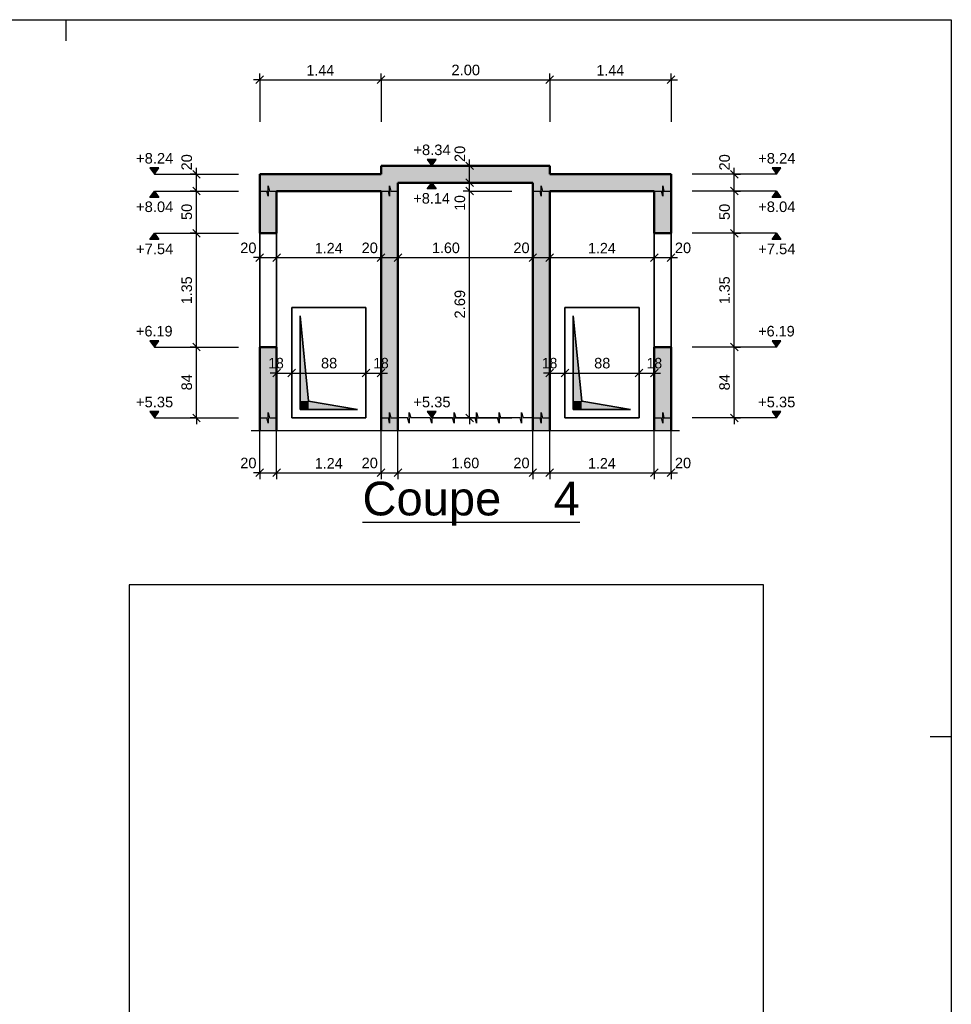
# Model space of a CAD drawing. Header units: centimetres. Extents: x 0 to 47000, y -23350 to 0.
# Tile 7 of 7: x 35949 to 47000, y -11675 to 0. Entities that reach past the tile are written whole.
import ezdxf

# ---------------------------------------------------------------- set-up
doc = ezdxf.new("R2010")
doc.units = ezdxf.units.CM
doc.header["$LTSCALE"] = 100
doc.header["$XCLIPFRAME"] = 2
doc.linetypes.add('AUSGEZOGEN', pattern=[0])
for name, color, linetype, lineweight in [('Béton coupé', 117, 'AUSGEZOGEN', 50), ('Béton en vue', 117, 'AUSGEZOGEN', 35), ('Cotations coupes', 7, 'AUSGEZOGEN', 25), ('Joints de bétonnage', 7, 'AUSGEZOGEN', 25), ('Limite de coupe', 7, 'AUSGEZOGEN', 25), ('Standard', 7, 'AUSGEZOGEN', 13), ('Surface hachurée', 7, 'AUSGEZOGEN', 25), ('Symboles réservations', 117, 'AUSGEZOGEN', 35), ('Texte coupe', 7, 'AUSGEZOGEN', 25)]:
    doc.layers.add(name, color=color, linetype=linetype, lineweight=lineweight)
doc.styles.add('ARIAL', font='arial.ttf')
picture_1 = doc.add_image_def('image1.bmp', size_in_pixel=(1106, 1159))

msp = doc.modelspace()

# ---------------------------------------------------------------- hatches: boundary and pattern name
at = {"layer": 'Cotations coupes', "linetype": 'AUSGEZOGEN', "lineweight": 25, "transparency": 33554687}
for points in [[(40888, -1657), (40783, -1657), (40836, -1732)], [(37598, -1757), (37493, -1757), (37546, -1832)], [(44978, -1757), (44873, -1757), (44926, -1832)], [(37598, -3807), (37493, -3807), (37546, -3882)], [(44978, -3807), (44873, -3807), (44926, -3882)], [(37598, -4647), (37493, -4647), (37546, -4722)], [(40888, -4647), (40783, -4647), (40836, -4722)], [(44978, -4647), (44873, -4647), (44926, -4722)]]:
    msp.add_hatch(color=7, dxfattribs=at).paths.add_polyline_path(points)
for points in [[(40888, -2007), (40783, -2007), (40836, -1932)], [(37598, -2107), (37493, -2107), (37546, -2032)], [(44978, -2107), (44873, -2107), (44926, -2032)], [(37598, -2607), (37493, -2607), (37546, -2532)], [(44978, -2607), (44873, -2607), (44926, -2532)]]:
    msp.add_hatch(color=7, dxfattribs=at).paths.add_polyline_path(points, flags=16)
at = {"layer": 'Surface hachurée', "linetype": 'AUSGEZOGEN', "lineweight": 25, "transparency": 33554687}
for points in [[(40236, -1732), (40236, -1832), (40436, -1832), (40436, -1932), (42036, -1932), (42036, -1832), (42236, -1832), (42236, -1732)], [(38796, -1832), (38796, -2032), (40436, -2032), (40436, -1832)], [(42036, -1832), (42036, -2032), (43676, -2032), (43676, -1832)], [(38796, -2532), (38996, -2532), (38996, -2032), (38796, -2032)], [(40236, -4722), (40436, -4722), (40436, -2032), (40236, -2032)], [(42036, -4722), (42236, -4722), (42236, -2032), (42036, -2032)], [(43476, -2532), (43676, -2532), (43676, -2032), (43476, -2032)], [(38796, -4722), (38996, -4722), (38996, -3882), (38796, -3882)], [(43476, -4722), (43676, -4722), (43676, -3882), (43476, -3882)], [(38796, -4872), (38996, -4872), (38996, -4722), (38796, -4722)], [(40236, -4872), (40436, -4872), (40436, -4722), (40236, -4722)], [(42036, -4872), (42236, -4872), (42236, -4722), (42036, -4722)], [(43476, -4872), (43676, -4872), (43676, -4722), (43476, -4722)]]:
    msp.add_hatch(color=91, dxfattribs=at).paths.add_polyline_path(points)
at = {"layer": 'Symboles réservations', "linetype": 'AUSGEZOGEN', "lineweight": 35, "transparency": 33554687}
for points in [[(39276, -3512), (39276, -4522), (39376, -4522)], [(42516, -3512), (42516, -4522), (42616, -4522)], [(39376, -4522), (39276, -4522), (39276, -4622), (39376, -4622)], [(39376, -4522), (39376, -4622), (39956, -4622)], [(42616, -4522), (42516, -4522), (42516, -4622), (42616, -4622)], [(42616, -4522), (42616, -4622), (43196, -4622)]]:
    msp.add_hatch(color=7, dxfattribs=at).paths.add_polyline_path(points)

# ---------------------------------------------------------------- linework, layer by layer
at = {"layer": 'Béton coupé', "color": 7, "linetype": 'AUSGEZOGEN', "lineweight": 50, "transparency": 33554687}
for p, q in [((42236, -1732), (40236, -1732)), ((40236, -1732), (40236, -1832)), ((42236, -1832), (42236, -1732)), ((40236, -1832), (38796, -1832)), ((38796, -1832), (38796, -2032)), ((43676, -1832), (42236, -1832)), ((43676, -2032), (43676, -1832)), ((40436, -1932), (42036, -1932)), ((40436, -4872), (40436, -1932)), ((42036, -1932), (42036, -4872)), ((38796, -2032), (38796, -2532)), ((38996, -2532), (38996, -2032)), ((38996, -2032), (40236, -2032)), ((40236, -2032), (40236, -4872)), ((42236, -2032), (43476, -2032)), ((42236, -4872), (42236, -2032)), ((43476, -2032), (43476, -2532)), ((43676, -2532), (43676, -2032)), ((38796, -2532), (38996, -2532)), ((43476, -2532), (43676, -2532)), ((38996, -3882), (38796, -3882)), ((38796, -3882), (38796, -4872)), ((38996, -4872), (38996, -3882)), ((43676, -3882), (43476, -3882)), ((43476, -3882), (43476, -4872)), ((43676, -4872), (43676, -3882))]:
    msp.add_line(p, q, dxfattribs=at)
at = {"layer": 'Béton en vue', "color": 7, "linetype": 'AUSGEZOGEN', "lineweight": 35, "transparency": 33554687}
for p, q in [((38796, -2532), (38796, -3882)), ((38996, -3882), (38996, -2532)), ((43476, -2532), (43476, -3882)), ((43676, -3882), (43676, -2532)), ((39176, -3412), (40056, -3412)), ((39176, -4722), (39176, -3412)), ((40056, -3412), (40056, -4722)), ((42416, -3412), (43296, -3412)), ((42416, -4722), (42416, -3412)), ((43296, -3412), (43296, -4722)), ((40056, -4722), (39176, -4722)), ((43296, -4722), (42416, -4722))]:
    msp.add_line(p, q, dxfattribs=at)
at = {"layer": 'Cotations coupes', "color": 7, "linetype": 'AUSGEZOGEN', "lineweight": 25, "transparency": 33554687}
for p, q in [((38751, -757), (38841, -667)), ((38796, -712), (38796, -637)), ((40191, -757), (40281, -667)), ((40236, -712), (40236, -637)), ((42191, -757), (42281, -667)), ((42236, -712), (42236, -637)), ((43631, -757), (43721, -667)), ((43676, -712), (43676, -637)), ((38796, -712), (38721, -712)), ((38796, -712), (38796, -787)), ((38796, -712), (38796, -1212)), ((38796, -712), (40236, -712)), ((40236, -712), (40236, -787)), ((40236, -712), (40236, -1212)), ((40236, -712), (42236, -712)), ((42236, -712), (42236, -787)), ((42236, -712), (42236, -1212)), ((42236, -712), (43676, -712)), ((43676, -712), (43676, -787)), ((43676, -712), (43676, -1212)), ((43676, -712), (43751, -712)), ((40888, -1657), (40783, -1657)), ((40783, -1657), (40836, -1732)), ((40836, -1732), (40888, -1657)), ((41286, -1732), (41211, -1732)), ((41331, -1777), (41241, -1687)), ((41286, -1732), (41286, -1657)), ((41286, -1732), (41361, -1732)), ((41286, -1732), (41786, -1732)), ((41286, -1932), (41286, -1732)), ((37598, -1757), (37493, -1757)), ((37493, -1757), (37546, -1832)), ((37546, -1832), (37598, -1757)), ((37546, -1832), (38046, -1832)), ((38046, -1832), (37971, -1832)), ((38091, -1877), (38001, -1787)), ((38046, -1832), (38046, -1757)), ((38046, -1832), (38121, -1832)), ((38046, -1832), (38546, -1832)), ((38046, -2032), (38046, -1832)), ((44426, -1832), (44351, -1832)), ((44471, -1877), (44381, -1787)), ((44426, -1832), (44426, -1757)), ((44426, -1832), (44501, -1832)), ((44426, -2032), (44426, -1832)), ((44978, -1757), (44873, -1757)), ((44873, -1757), (44926, -1832)), ((44926, -1832), (44978, -1757)), ((40783, -2007), (40836, -1932)), ((40836, -1932), (40888, -2007)), ((40836, -1932), (41336, -1932)), ((41286, -1932), (41211, -1932)), ((41331, -1977), (41241, -1887)), ((41286, -1932), (41361, -1932)), ((41286, -1932), (41786, -1932)), ((41286, -2032), (41286, -1932)), ((37493, -2107), (37546, -2032)), ((37546, -2032), (37598, -2107)), ((37546, -2032), (38046, -2032)), ((38046, -2032), (37971, -2032)), ((38091, -2077), (38001, -1987)), ((38046, -2032), (38121, -2032)), ((38046, -2032), (38546, -2032)), ((38046, -2532), (38046, -2032)), ((40888, -2007), (40783, -2007)), ((41286, -2032), (41211, -2032)), ((41331, -2077), (41241, -1987)), ((41286, -2032), (41361, -2032)), ((41286, -2032), (41786, -2032)), ((44426, -2032), (44351, -2032)), ((44471, -2077), (44381, -1987)), ((44426, -2032), (44501, -2032)), ((44426, -2532), (44426, -2032)), ((44873, -2107), (44926, -2032)), ((44926, -2032), (44978, -2107)), ((37598, -2107), (37493, -2107)), ((44978, -2107), (44873, -2107)), ((37493, -2607), (37546, -2532)), ((37546, -2532), (37598, -2607)), ((37546, -2532), (38046, -2532)), ((38046, -2532), (37971, -2532)), ((38091, -2577), (38001, -2487)), ((38046, -2532), (38121, -2532)), ((38046, -2532), (38546, -2532)), ((38046, -3882), (38046, -2532)), ((44426, -2532), (44351, -2532)), ((44471, -2577), (44381, -2487)), ((44426, -2532), (44501, -2532)), ((44426, -3882), (44426, -2532)), ((44873, -2607), (44926, -2532)), ((44926, -2532), (44978, -2607)), ((37598, -2607), (37493, -2607)), ((44978, -2607), (44873, -2607)), ((38751, -2866), (38841, -2776)), ((38796, -2821), (38796, -2746)), ((38951, -2866), (39041, -2776)), ((38996, -2821), (38996, -2746)), ((40191, -2866), (40281, -2776)), ((40236, -2821), (40236, -2746)), ((40391, -2866), (40481, -2776)), ((40436, -2821), (40436, -2746)), ((41991, -2866), (42081, -2776)), ((42036, -2821), (42036, -2746)), ((42191, -2866), (42281, -2776)), ((42236, -2821), (42236, -2746)), ((43431, -2866), (43521, -2776)), ((43476, -2821), (43476, -2746)), ((43631, -2866), (43721, -2776)), ((43676, -2821), (43676, -2746)), ((38796, -2821), (38721, -2821)), ((38796, -2821), (38796, -2896)), ((38796, -2821), (38996, -2821)), ((38996, -2821), (38996, -2896)), ((38996, -2821), (40236, -2821)), ((40236, -2821), (40236, -2896)), ((40236, -2821), (40436, -2821)), ((40436, -2821), (40436, -2896)), ((40436, -2821), (42036, -2821)), ((42036, -2821), (42036, -2896)), ((42036, -2821), (42236, -2821)), ((42236, -2821), (42236, -2896)), ((42236, -2821), (43476, -2821)), ((43476, -2821), (43476, -2896)), ((43476, -2821), (43676, -2821)), ((43676, -2821), (43676, -2896)), ((43676, -2821), (43751, -2821)), ((37598, -3807), (37493, -3807)), ((37493, -3807), (37546, -3882)), ((37546, -3882), (37598, -3807)), ((38091, -3927), (38001, -3837)), ((44471, -3927), (44381, -3837)), ((44978, -3807), (44873, -3807)), ((44873, -3807), (44926, -3882)), ((44926, -3882), (44978, -3807)), ((37546, -3882), (38046, -3882)), ((38046, -3882), (37971, -3882)), ((38046, -3882), (38121, -3882)), ((38046, -3882), (38546, -3882)), ((44426, -3882), (44351, -3882)), ((44426, -3882), (44501, -3882)), ((38996, -4189), (38921, -4189)), ((38951, -4234), (39041, -4144)), ((38996, -4189), (38996, -4114)), ((38996, -4189), (38996, -4264)), ((38996, -4189), (38996, -4689)), ((38996, -4189), (39176, -4189)), ((39131, -4234), (39221, -4144)), ((39176, -4189), (39176, -4114)), ((39176, -4189), (39176, -4264)), ((39176, -4189), (39176, -4689)), ((39176, -4189), (40056, -4189)), ((40011, -4234), (40101, -4144)), ((40056, -4189), (40056, -4114)), ((40056, -4189), (40056, -4264)), ((40056, -4189), (40056, -4689)), ((40056, -4189), (40236, -4189)), ((40191, -4234), (40281, -4144)), ((40236, -4189), (40236, -4114)), ((40236, -4189), (40236, -4264)), ((40236, -4189), (40236, -4689)), ((40236, -4189), (40311, -4189)), ((42236, -4189), (42161, -4189)), ((42191, -4234), (42281, -4144)), ((42236, -4189), (42236, -4114)), ((42236, -4189), (42236, -4264)), ((42236, -4189), (42236, -4689)), ((42236, -4189), (42416, -4189)), ((42371, -4234), (42461, -4144)), ((42416, -4189), (42416, -4114)), ((42416, -4189), (42416, -4264)), ((42416, -4189), (42416, -4689)), ((42416, -4189), (43296, -4189)), ((43251, -4234), (43341, -4144)), ((43296, -4189), (43296, -4114)), ((43296, -4189), (43296, -4264)), ((43296, -4189), (43296, -4689)), ((43296, -4189), (43476, -4189)), ((43431, -4234), (43521, -4144)), ((43476, -4189), (43476, -4114)), ((43476, -4189), (43476, -4264)), ((43476, -4189), (43476, -4689)), ((43476, -4189), (43551, -4189)), ((37598, -4647), (37493, -4647)), ((37493, -4647), (37546, -4722)), ((37546, -4722), (37598, -4647)), ((40888, -4647), (40783, -4647)), ((40783, -4647), (40836, -4722)), ((40836, -4722), (40888, -4647)), ((44978, -4647), (44873, -4647)), ((44873, -4647), (44926, -4722)), ((44926, -4722), (44978, -4647)), ((37546, -4722), (38046, -4722)), ((38046, -4722), (37971, -4722)), ((38091, -4767), (38001, -4677)), ((38046, -4722), (38121, -4722)), ((38046, -4722), (38546, -4722)), ((38046, -4722), (38046, -4797)), ((40836, -4722), (41336, -4722)), ((41286, -4722), (41211, -4722)), ((41331, -4767), (41241, -4677)), ((41286, -4722), (41361, -4722)), ((41286, -4722), (41786, -4722)), ((41286, -4722), (41286, -4797)), ((44426, -4722), (43926, -4722)), ((44426, -4722), (44351, -4722)), ((44471, -4767), (44381, -4677)), ((44426, -4722), (44501, -4722)), ((44426, -4722), (44426, -4797)), ((44926, -4722), (44426, -4722)), ((38751, -5417), (38841, -5327)), ((38796, -5372), (38796, -5297)), ((38951, -5417), (39041, -5327)), ((38996, -5372), (38996, -5297)), ((40191, -5417), (40281, -5327)), ((40236, -5372), (40236, -5297)), ((40391, -5417), (40481, -5327)), ((40436, -5372), (40436, -5297)), ((41991, -5417), (42081, -5327)), ((42036, -5372), (42036, -5297)), ((42191, -5417), (42281, -5327)), ((42236, -5372), (42236, -5297)), ((43431, -5417), (43521, -5327)), ((43476, -5372), (43476, -5297)), ((43631, -5417), (43721, -5327)), ((43676, -5372), (43676, -5297)), ((38796, -5372), (38721, -5372)), ((38796, -5372), (38796, -5447)), ((38796, -5372), (38996, -5372)), ((38996, -5372), (38996, -5447)), ((38996, -5372), (40236, -5372)), ((40236, -5372), (40236, -5447)), ((40236, -5372), (40436, -5372)), ((40436, -5372), (40436, -5447)), ((40436, -5372), (42036, -5372)), ((42036, -5372), (42036, -5447)), ((42036, -5372), (42236, -5372)), ((42236, -5372), (42236, -5447)), ((42236, -5372), (43476, -5372)), ((43476, -5372), (43476, -5447)), ((43476, -5372), (43676, -5372)), ((43676, -5372), (43676, -5447)), ((43676, -5372), (43751, -5372))]:
    msp.add_line(p, q, dxfattribs=at)
for points in [[(40836, -1732), (40600, -1732), (40600, -1732), (40336, -1732)], [(44426, -1832), (44395, -1832), (44395, -1832), (43926, -1832)], [(44926, -1832), (44690, -1832), (44690, -1832), (44426, -1832)], [(41286, -4722), (41286, -3570), (41286, -3570), (41286, -2032)], [(44426, -2032), (44395, -2032), (44395, -2032), (43926, -2032)], [(44926, -2032), (44690, -2032), (44690, -2032), (44426, -2032)], [(38796, -2821), (38796, -2789), (38796, -2789), (38796, -2789), (38796, -2789), (38796, -2789), (38796, -2789), (38796, -2789), (38796, -2789), (38796, -2789), (38796, -2789), (38796, -2789), (38796, -2789), (38796, -2691), (38796, -2691), (38796, -2321)], [(38996, -2821), (38996, -2789), (38996, -2789), (38996, -2789), (38996, -2789), (38996, -2789), (38996, -2789), (38996, -2789), (38996, -2789), (38996, -2789), (38996, -2789), (38996, -2789), (38996, -2789), (38996, -2612), (38996, -2612), (38996, -2321)], [(40236, -2821), (40236, -2789), (40236, -2789), (40236, -2789), (40236, -2789), (40236, -2789), (40236, -2789), (40236, -2789), (40236, -2789), (40236, -2321)], [(40436, -2821), (40436, -2789), (40436, -2789), (40436, -2789), (40436, -2789), (40436, -2789), (40436, -2789), (40436, -2789), (40436, -2789), (40436, -2321)], [(42036, -2821), (42036, -2789), (42036, -2789), (42036, -2789), (42036, -2789), (42036, -2321)], [(42236, -2821), (42236, -2789), (42236, -2789), (42236, -2789), (42236, -2789), (42236, -2321)], [(43476, -2821), (43476, -2789), (43476, -2789), (43476, -2321)], [(43676, -2821), (43676, -2789), (43676, -2789), (43676, -2321)], [(44426, -2532), (44395, -2532), (44395, -2532), (44395, -2532), (44395, -2532), (43926, -2532)], [(44926, -2532), (44690, -2532), (44690, -2532), (44690, -2532), (44690, -2532), (44426, -2532)], [(38046, -4722), (38046, -4432), (38046, -4432), (38046, -3882)], [(44426, -3882), (44395, -3882), (44395, -3882), (44395, -3882), (44395, -3882), (44395, -3882), (44395, -3882), (43926, -3882)], [(44426, -4722), (44426, -4313), (44426, -4313), (44426, -3882)], [(44926, -3882), (44856, -3882), (44856, -3882), (44690, -3882), (44690, -3882), (44690, -3882), (44690, -3882), (44690, -3882), (44690, -3882), (44690, -3882), (44690, -3882), (44426, -3882)], [(38796, -5372), (38796, -5341), (38796, -5341), (38796, -5341), (38796, -5341), (38796, -5341), (38796, -5341), (38796, -5341), (38796, -5341), (38796, -5341), (38796, -5341), (38796, -5341), (38796, -5341), (38796, -5153), (38796, -5153), (38796, -4872)], [(38996, -5372), (38996, -5341), (38996, -5341), (38996, -5341), (38996, -5341), (38996, -5341), (38996, -5341), (38996, -5341), (38996, -5341), (38996, -5341), (38996, -5341), (38996, -5341), (38996, -5341), (38996, -5004), (38996, -5004), (38996, -4872)], [(40236, -5372), (40236, -5341), (40236, -5341), (40236, -5341), (40236, -5341), (40236, -5341), (40236, -5341), (40236, -5341), (40236, -5341), (40236, -4872)], [(40436, -5372), (40436, -5341), (40436, -5341), (40436, -5341), (40436, -5341), (40436, -5341), (40436, -5341), (40436, -5341), (40436, -5341), (40436, -4872)], [(42036, -5372), (42036, -5341), (42036, -5341), (42036, -5341), (42036, -5341), (42036, -4872)], [(42236, -5372), (42236, -5341), (42236, -5341), (42236, -5341), (42236, -5341), (42236, -4872)], [(43476, -5372), (43476, -5341), (43476, -5341), (43476, -4872)], [(43676, -5372), (43676, -5341), (43676, -5341), (43676, -4872)]]:
    msp.add_lwpolyline(points, dxfattribs=at)
at = {"layer": 'Joints de bétonnage', "color": 7, "linetype": 'AUSGEZOGEN', "lineweight": 25, "transparency": 33554687}
for p, q in [((38896, -2032), (38896, -1969)), ((38896, -1969), (38910, -2032)), ((40336, -2032), (40336, -1969)), ((40336, -1969), (40350, -2032)), ((42136, -2032), (42136, -1969)), ((42136, -1969), (42150, -2032)), ((43576, -2032), (43576, -1969)), ((43576, -1969), (43590, -2032)), ((38796, -2032), (38882, -2032)), ((38896, -2094), (38882, -2032)), ((38896, -2032), (38896, -2094)), ((38910, -2032), (38996, -2032)), ((40236, -2032), (40322, -2032)), ((40336, -2094), (40322, -2032)), ((40336, -2032), (40336, -2094)), ((40350, -2032), (40436, -2032)), ((42036, -2032), (42122, -2032)), ((42136, -2094), (42122, -2032)), ((42136, -2032), (42136, -2094)), ((42150, -2032), (42236, -2032)), ((43476, -2032), (43562, -2032)), ((43576, -2094), (43562, -2032)), ((43576, -2032), (43576, -2094)), ((43590, -2032), (43676, -2032)), ((38896, -4722), (38896, -4659)), ((38896, -4659), (38910, -4722)), ((40336, -4722), (40336, -4659)), ((40336, -4659), (40350, -4722)), ((40569, -4722), (40569, -4659)), ((40569, -4659), (40588, -4722)), ((40836, -4722), (40836, -4659)), ((40836, -4659), (40854, -4722)), ((41102, -4722), (41102, -4659)), ((41102, -4659), (41121, -4722)), ((41369, -4722), (41369, -4659)), ((41369, -4659), (41388, -4722)), ((41636, -4722), (41636, -4659)), ((41636, -4659), (41654, -4722)), ((41902, -4722), (41902, -4659)), ((41902, -4659), (41921, -4722)), ((42136, -4722), (42136, -4659)), ((42136, -4659), (42150, -4722)), ((43576, -4722), (43576, -4659)), ((43576, -4659), (43590, -4722)), ((38796, -4722), (38882, -4722)), ((38896, -4784), (38882, -4722)), ((38896, -4722), (38896, -4784)), ((38910, -4722), (38996, -4722)), ((40236, -4722), (40322, -4722)), ((40336, -4784), (40322, -4722)), ((40336, -4722), (40336, -4784)), ((40350, -4722), (40436, -4722)), ((40550, -4722), (40436, -4722)), ((40569, -4784), (40550, -4722)), ((40569, -4722), (40569, -4784)), ((40702, -4722), (40588, -4722)), ((40817, -4722), (40702, -4722)), ((40836, -4784), (40817, -4722)), ((40836, -4722), (40836, -4784)), ((40969, -4722), (40854, -4722)), ((41084, -4722), (40969, -4722)), ((41102, -4784), (41084, -4722)), ((41102, -4722), (41102, -4784)), ((41236, -4722), (41121, -4722)), ((41350, -4722), (41236, -4722)), ((41369, -4784), (41350, -4722)), ((41369, -4722), (41369, -4784)), ((41502, -4722), (41388, -4722)), ((41617, -4722), (41502, -4722)), ((41636, -4784), (41617, -4722)), ((41636, -4722), (41636, -4784)), ((41769, -4722), (41654, -4722)), ((41884, -4722), (41769, -4722)), ((41902, -4784), (41884, -4722)), ((41902, -4722), (41902, -4784)), ((42036, -4722), (41921, -4722)), ((42036, -4722), (42122, -4722)), ((42136, -4784), (42122, -4722)), ((42136, -4722), (42136, -4784)), ((42150, -4722), (42236, -4722)), ((43476, -4722), (43562, -4722)), ((43576, -4784), (43562, -4722)), ((43576, -4722), (43576, -4784)), ((43590, -4722), (43676, -4722))]:
    msp.add_line(p, q, dxfattribs=at)
at = {"layer": 'Limite de coupe', "color": 7, "linetype": 'AUSGEZOGEN', "lineweight": 25, "transparency": 33554687}
msp.add_line((38696, -4872), (43776, -4872), dxfattribs=at)
at = {"layer": 'Standard', "color": 7, "linetype": 'AUSGEZOGEN', "lineweight": 25, "transparency": 33554687}
for p, q in [((36500, -250), (36500, 0)), ((46750, -8500), (47000, -8500))]:
    msp.add_line(p, q, dxfattribs=at)
msp.add_lwpolyline([(47000, -23350), (0, -23350), (0, 0), (47000, 0), (47000, -23350)], close=True, dxfattribs=at)
at = {"layer": 'Symboles réservations', "color": 7, "linetype": 'AUSGEZOGEN', "lineweight": 35, "transparency": 33554687}
for p, q in [((39176, -3412), (39176, -4722)), ((40056, -3412), (39176, -3412)), ((40056, -4722), (40056, -3412)), ((42416, -3412), (42416, -4722)), ((43296, -3412), (42416, -3412)), ((43296, -4722), (43296, -3412)), ((39276, -3512), (39376, -4522)), ((39276, -4622), (39276, -3512)), ((42516, -3512), (42616, -4522)), ((42516, -4622), (42516, -3512)), ((39376, -4522), (39956, -4622)), ((42616, -4522), (43196, -4622)), ((39956, -4622), (39276, -4622)), ((43196, -4622), (42516, -4622)), ((39176, -4722), (40056, -4722)), ((42416, -4722), (43296, -4722))]:
    msp.add_line(p, q, dxfattribs=at)

# ---------------------------------------------------------------- texts
at = {"layer": 'Cotations coupes', "color": 7, "linetype": 'AUSGEZOGEN', "lineweight": 25, "transparency": 33554687, "char_height": 125, "attachment_point": 7, "style": 'ARIAL'}
for s, insert, width in [('\\W0.97;1.44', (39350, -662), 400.25), ('\\W1.00;2.00', (41070, -660), 401.96), ('\\W0.97;1.44', (42790, -662), 400.25), ('\\W1.00;+8.34', (40619, -1607), 503.97), ('\\W1.00;+8.24', (37329, -1707), 503.97), ('\\W1.00;+8.24', (44709, -1707), 503.98), ('\\W0.98;+8.14', (40619, -2182), 502.65), ('\\W1.00;+8.04', (37329, -2282), 503.97), ('\\W1.00;+8.04', (44709, -2282), 503.98), ('\\W1.00;+7.54', (37329, -2782), 503.97), ('\\W0.99;20', (38565, -2769), 256.13), ('\\W0.97;1.24', (39450, -2771), 400.25), ('\\W0.99;20', (40005, -2769), 256.13), ('\\W0.97;1.60', (40840, -2769), 400.24), ('\\W0.99;20', (41805, -2769), 256.13), ('\\W0.97;1.24', (42690, -2771), 400.25), ('\\W0.99;20', (43721, -2769), 256.13), ('\\W1.00;+7.54', (44709, -2782), 503.98), ('\\W0.98;+6.19', (37329, -3757), 502.65), ('\\W0.98;+6.19', (44709, -3757), 502.65), ('\\W0.94;18', (38899, -4136), 253.23), ('\\W0.99;88', (39523, -4136), 256.13), ('\\W0.94;18', (40144, -4136), 253.23), ('\\W0.94;18', (42144, -4136), 253.22), ('\\W0.99;88', (42763, -4136), 256.13), ('\\W0.94;18', (43387, -4136), 253.23), ('\\W1.00;+5.35', (37328, -4597), 503.97), ('\\W1.00;+5.35', (40618, -4597), 503.97), ('\\W1.00;+5.35', (44708, -4597), 503.97), ('\\W0.99;20', (38565, -5320), 256.13), ('\\W0.97;1.24', (39450, -5322), 400.25), ('\\W0.99;20', (40005, -5320), 256.13), ('\\W0.97;1.60', (41070, -5320), 400.25), ('\\W0.99;20', (41805, -5320), 256.13), ('\\W0.97;1.24', (42690, -5322), 400.25), ('\\W0.99;20', (43721, -5320), 256.13)]:
    msp.add_mtext(s, dxfattribs=dict(at, insert=insert, width=width))
at = {"layer": 'Cotations coupes', "color": 7, "linetype": 'AUSGEZOGEN', "lineweight": 25, "transparency": 33554687, "char_height": 125, "attachment_point": 7, "rotation": 90, "style": 'ARIAL'}
for s, insert, width in [('\\W0.99;20', (41234, -1687), 256.13), ('\\W0.99;20', (37994, -1787), 256.13), ('\\W0.99;20', (44374, -1787), 256.13), ('\\W0.94;10', (41234, -2263), 253.22), ('\\W0.99;50', (37994, -2375), 256.12), ('\\W0.99;50', (44374, -2375), 256.12), ('\\W0.97;1.35', (37994, -3373), 400.24), ('\\W0.97;1.35', (44374, -3373), 400.24), ('\\W1.00;2.69', (41234, -3543), 401.96), ('\\W0.99;84', (37994, -4395), 256.12), ('\\W0.99;84', (44374, -4395), 256.12)]:
    msp.add_mtext(s, dxfattribs=dict(at, insert=insert, width=width))
at = {"layer": 'Texte coupe', "color": 7, "linetype": 'AUSGEZOGEN', "lineweight": 25, "transparency": 33554687, "insert": (40015, -5998), "char_height": 400, "width": 2839.31, "attachment_point": 7, "style": 'ARIAL'}
msp.add_mtext('{\\LCoupe    4}', dxfattribs=at)

# ---------------------------------------------------------------- pictures from other files: only their frames are drawn
at = {"layer": 'Cotations coupes', "transparency": 33554687}
image = msp.add_image(picture_1, insert=(37249, -14585), size_in_units=(7523, 7884), dxfattribs=at)
image.set_boundary_path([(1105.5, 1158.5), (1105.5, -0.5), (-0.5, -0.5), (-0.5, 1158.5), (1105.5, 1158.5)])

doc.saveas('drawing.dxf')
